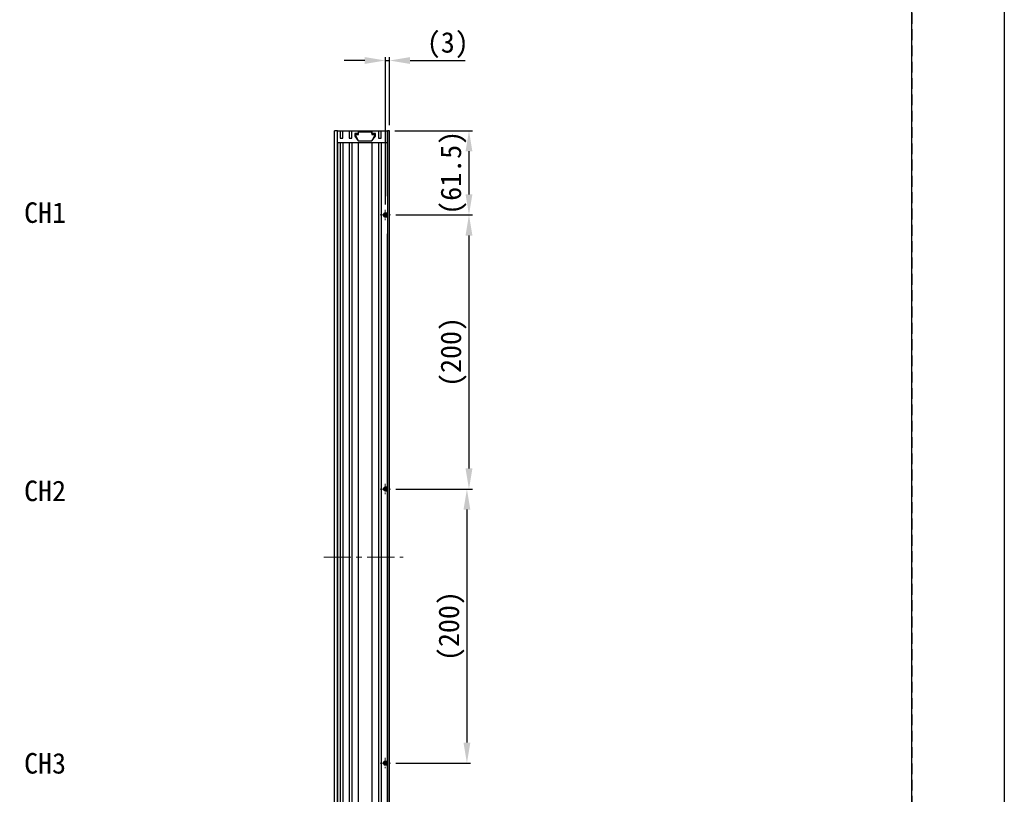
# Model space of a CAD drawing. Header units: millimetres. Extents: x 0 to 420, y 0 to 297.
# Tile 8 of 13: x 276 to 420, y 120 to 233. Entities that reach past the tile are written whole.
import ezdxf

# ---------------------------------------------------------------- set-up
doc = ezdxf.new("R2010")
doc.units = ezdxf.units.MM
doc.header["$LTSCALE"] = 0.25
doc.linetypes.add('CENTER', pattern=[50.8, 31.75, -6.35, 6.35, -6.35])
doc.linetypes.add('HIDDEN', pattern=[9.525, 6.35, -3.175])
for name, color, linetype, lineweight in [('BASE', 7, 'Continuous', 25), ('C-SIDE COVER', 7, 'Continuous', 25), ('CABLE 3P', 7, 'Continuous', 20), ('CENTER', 1, 'CENTER', 9), ('DIFFUSER', 4, 'Continuous', 20), ('DIMENSION', 6, 'Continuous', 15), ('MXB8607', 7, 'Continuous', 20), ('SIDE COVER', 7, 'Continuous', 25), ('TXT1', 5, 'Continuous', 20)]:
    doc.layers.add(name, color=color, linetype=linetype, lineweight=lineweight)
doc.layers.add('FORM', color=252, linetype='Continuous')
doc.layers.add('PAPER', color=254, linetype='Continuous', plot=False)
doc.styles.add('VS Standard', font='msgothic.ttc', dxfattribs={"height": 3})
doc.dimstyles.new('VS Standard x0.2', dxfattribs={"dimtxt": 3, "dimasz": 3, "dimexe": 0.5, "dimexo": 0.8, "dimgap": 0.5, "dimtad": 3, "dimlfac": 5, "dimrnd": 0.0001, "dimzin": 9, "dimdsep": 46, "dimtxsty": 'VS Standard', "dimcen": 0, "dimaunit": 1, "dimadec": 0, "dimazin": 2, "dimtfac": 1, "dimtmove": 0, "dimatfit": 2, "dimfxl": 1, "dimtolj": 1, "dimtzin": 0, "dimarcsym": 0})

# ---------------------------------------------------------------- blocks, each defined once
blk = doc.blocks.new('*D11')
at = {"layer": 'Defpoints', "color": 0}
for p in [(330.23, 226.65), (330.23, 216.41), (329.63, 204.86)]:
    blk.add_point(p, dxfattribs=at)
at = {"layer": 'DIMENSION', "color": 0, "lineweight": -2}
for p, q in [((329.63, 205.66), (329.63, 227.15)), ((330.23, 217.21), (330.23, 227.15)), ((326.63, 226.65), (323.63, 226.65)), ((329.63, 226.65), (330.23, 226.65)), ((333.23, 226.65), (341.27, 226.65))]:
    blk.add_line(p, q, dxfattribs=at)
at = {"layer": 'DIMENSION', "color": 0}
for points in [[(326.63, 226.15), (326.63, 227.15), (329.63, 226.65)], [(333.23, 227.15), (333.23, 226.15), (330.23, 226.65)]]:
    blk.add_solid(points, dxfattribs=at)
at = {"layer": 'DIMENSION', "color": 0, "insert": (338.75, 228.9), "char_height": 3, "attachment_point": 5, "style": 'VS Standard'}
blk.add_mtext('\\A1;\\A1;(3)', dxfattribs=at)
blk = doc.blocks.new('*D13')
at = {"layer": 'Defpoints', "color": 0}
for p in [(330.38, 204.11), (330.38, 164.11), (341.84, 164.11)]:
    blk.add_point(p, dxfattribs=at)
at = {"layer": 'DIMENSION', "color": 0, "lineweight": -2}
for p, q in [((331.18, 204.11), (342.34, 204.11)), ((341.84, 201.11), (341.84, 167.11)), ((331.18, 164.11), (342.34, 164.11))]:
    blk.add_line(p, q, dxfattribs=at)
at = {"layer": 'DIMENSION', "color": 0}
for points in [[(342.34, 201.11), (341.34, 201.11), (341.84, 204.11)], [(341.34, 167.11), (342.34, 167.11), (341.84, 164.11)]]:
    blk.add_solid(points, dxfattribs=at)
at = {"layer": 'DIMENSION', "color": 0, "insert": (339.59, 184.11), "char_height": 3, "attachment_point": 5, "rotation": 90, "style": 'VS Standard'}
blk.add_mtext('\\A1;\\A1;(200)', dxfattribs=at)
blk = doc.blocks.new('*D14')
at = {"layer": 'Defpoints', "color": 0}
for p in [(330.38, 164.11), (330.38, 124.11), (341.54, 124.11)]:
    blk.add_point(p, dxfattribs=at)
at = {"layer": 'DIMENSION', "color": 0, "lineweight": -2}
for p, q in [((331.18, 164.11), (342.04, 164.11)), ((341.54, 161.11), (341.54, 127.11)), ((331.18, 124.11), (342.04, 124.11))]:
    blk.add_line(p, q, dxfattribs=at)
at = {"layer": 'DIMENSION', "color": 0}
for points in [[(342.04, 161.11), (341.04, 161.11), (341.54, 164.11)], [(341.04, 127.11), (342.04, 127.11), (341.54, 124.11)]]:
    blk.add_solid(points, dxfattribs=at)
at = {"layer": 'DIMENSION', "color": 0, "insert": (339.29, 144.11), "char_height": 3, "attachment_point": 5, "rotation": 90, "style": 'VS Standard'}
blk.add_mtext('\\A1;\\A1;(200)', dxfattribs=at)
blk = doc.blocks.new('*D15')
at = {"layer": 'Defpoints', "color": 0}
for p in [(330.23, 216.41), (330.38, 204.11), (341.84, 204.11)]:
    blk.add_point(p, dxfattribs=at)
at = {"layer": 'DIMENSION', "color": 0, "lineweight": -2}
for p, q in [((331.03, 216.41), (342.34, 216.41)), ((341.84, 213.41), (341.84, 207.11)), ((331.18, 204.11), (342.34, 204.11))]:
    blk.add_line(p, q, dxfattribs=at)
at = {"layer": 'DIMENSION', "color": 0}
for points in [[(342.34, 213.41), (341.34, 213.41), (341.84, 216.41)], [(341.34, 207.11), (342.34, 207.11), (341.84, 204.11)]]:
    blk.add_solid(points, dxfattribs=at)
at = {"layer": 'DIMENSION', "color": 0, "insert": (339.59, 210.26), "char_height": 3, "attachment_point": 5, "rotation": 90, "style": 'VS Standard'}
blk.add_mtext('\\A1;\\A1;(61.5)', dxfattribs=at)

msp = doc.modelspace()

# ---------------------------------------------------------------- hatches: boundary and pattern name
at = {"layer": 'CABLE 3P'}
h = msp.add_hatch(dxfattribs=at)
h.set_pattern_fill('ANSI31', color=256, scale=0.025, style=0)
h.set_pattern_definition([(45, (-14.28066, -3e-14), (-0.0561266, 0.0561266), [])])
h.paths.add_polyline_path([(329.9272, 204.1074, 0.41421356), (329.6272, 204.4074), (329.6272, 204.1074)])
h.paths.add_polyline_path([(329.6272, 204.4074, 0.41421356), (329.3272, 204.1074), (329.6272, 204.1074)])
h.paths.add_polyline_path([(329.3272, 204.1074, 0.41421356), (329.6272, 203.8074), (329.6272, 204.1074)])
h.paths.add_polyline_path([(329.6272, 203.8074, 0.41421356), (329.9272, 204.1074), (329.6272, 204.1074)])
h = msp.add_hatch(dxfattribs=at)
h.set_pattern_fill('ANSI31', color=256, scale=0.025, style=0)
h.set_pattern_definition([(45, (-14.28066, -40), (-0.0561266, 0.0561266), [])])
h.paths.add_polyline_path([(329.9272, 164.1074, 0.41421356), (329.6272, 164.4074), (329.6272, 164.1074)])
h.paths.add_polyline_path([(329.6272, 164.4074, 0.41421356), (329.3272, 164.1074), (329.6272, 164.1074)])
h.paths.add_polyline_path([(329.3272, 164.1074, 0.41421356), (329.6272, 163.8074), (329.6272, 164.1074)])
h.paths.add_polyline_path([(329.6272, 163.8074, 0.41421356), (329.9272, 164.1074), (329.6272, 164.1074)])
h = msp.add_hatch(dxfattribs=at)
h.set_pattern_fill('ANSI31', color=256, scale=0.025, style=0)
h.set_pattern_definition([(45, (-14.28066, -80), (-0.0561266, 0.0561266), [])])
h.paths.add_polyline_path([(329.9272, 124.1074, 0.41421356), (329.6272, 124.4074), (329.6272, 124.1074)])
h.paths.add_polyline_path([(329.6272, 124.4074, 0.41421356), (329.3272, 124.1074), (329.6272, 124.1074)])
h.paths.add_polyline_path([(329.3272, 124.1074, 0.41421356), (329.6272, 123.8074), (329.6272, 124.1074)])
h.paths.add_polyline_path([(329.6272, 123.8074, 0.41421356), (329.9272, 124.1074), (329.6272, 124.1074)])

# ---------------------------------------------------------------- linework, layer by layer
at = {"layer": 'BASE'}
for p, q in [((329.9272, 206.8589), (329.9272, 216.4074)), ((330.2272, 216.4074), (329.9272, 216.4074)), ((329.9272, 216.4074), (329.9272, 214.7074)), ((330.2272, 205.1806), (330.2272, 216.4074)), ((329.9272, 214.7074), (329.9272, 201.3562)), ((330.2272, 91.8074), (330.2272, 205.1806)), ((329.9272, 91.8074), (329.9272, 201.3562)), ((329.9272, 201.3562), (329.9272, 91.8074))]:
    msp.add_line(p, q, dxfattribs=at)
at = {"layer": 'C-SIDE COVER'}
for p, q in [((322.6272, 214.7074), (322.6272, 91.8074)), ((322.6272, 214.7074), (323.0272, 214.7074)), ((323.0272, 214.7074), (323.0272, 91.8074)), ((323.4272, 214.7074), (324.3272, 214.7074)), ((323.4272, 214.7074), (323.4272, 91.8074)), ((324.3272, 214.7074), (324.3272, 91.8074)), ((324.7272, 214.7074), (324.7272, 91.8074)), ((324.7272, 214.7074), (325.6772, 214.7074)), ((325.6772, 214.7074), (325.6772, 91.8074)), ((327.6772, 214.7074), (327.6772, 91.8074)), ((327.6772, 214.7074), (328.6272, 214.7074)), ((328.6272, 214.7074), (328.6272, 204.5074)), ((329.0272, 214.7074), (329.0272, 205.2261)), ((329.0272, 214.7074), (329.9272, 214.7074)), ((328.6272, 204.5074), (328.6272, 91.8074)), ((329.0272, 205.2261), (329.0272, 91.8074)), ((329.6272, 204.4074), (329.9272, 204.4074)), ((329.9272, 203.8074), (329.6272, 203.8074)), ((329.6272, 164.4074), (329.9272, 164.4074)), ((329.9272, 163.8074), (329.6272, 163.8074)), ((329.6272, 124.4074), (329.9272, 124.4074)), ((329.9272, 123.8074), (329.6272, 123.8074))]:
    msp.add_line(p, q, dxfattribs=at)
at = {"layer": 'C-SIDE COVER', "linetype": 'Continuous', "lineweight": 25}
msp.add_line((322.6272, 214.7074), (322.6272, 91.8074), dxfattribs=at)
at = {"layer": 'C-SIDE COVER'}
msp.add_arc((329.6272, 204.1074), 0.3, 90, 270, dxfattribs=at)
at = {"layer": 'CABLE 3P'}
for centre in [(329.6272, 204.1074), (329.6272, 164.1074), (329.6272, 124.1074)]:
    msp.add_circle(centre, 0.3, dxfattribs=at)
at = {"layer": 'CENTER', "ltscale": 0.1}
for p, q in [((329.6272, 204.8574), (329.6272, 203.3574)), ((328.8772, 204.1074), (330.3772, 204.1074)), ((328.8772, 164.1074), (330.3772, 164.1074)), ((329.6272, 164.8574), (329.6272, 163.3574)), ((328.8772, 124.1074), (330.3772, 124.1074)), ((329.6272, 124.8574), (329.6272, 123.3574)), ((329.9272, 124.8574), (329.9272, 123.3574))]:
    msp.add_line(p, q, dxfattribs=at)
at = {"layer": 'CENTER', "ltscale": 0.5}
msp.add_line((320.6272, 154.157), (332.2272, 154.157), dxfattribs=at)
at = {"layer": 'DIFFUSER', "linetype": 'Continuous', "lineweight": 25}
for p, q in [((322.2272, 91.8074), (322.2272, 216.4074)), ((322.6272, 216.4074), (322.2272, 216.4074)), ((322.6272, 91.8074), (322.6272, 216.4074))]:
    msp.add_line(p, q, dxfattribs=at)
at = {"layer": 'FORM'}
msp.add_line((406.5, 44.5), (406.5, 286), dxfattribs=at)
at = {"layer": 'FORM', "linetype": 'HIDDEN'}
msp.add_lwpolyline([(13.5, 286), (406.5, 286), (406.5, 11), (13.5, 11)], close=True, dxfattribs=at)
at = {"layer": 'MXB8607'}
for p, q in [((322.1772, 215.4024), (322.2272, 215.4024)), ((322.1772, 215.4024), (322.2272, 215.4024)), ((322.1772, 215.4024), (322.1772, 214.6124)), ((322.1772, 214.6124), (322.2272, 214.6124)), ((322.2272, 215.4024), (322.2272, 214.6124)), ((322.1772, 210.5024), (322.2272, 210.5024)), ((322.1772, 210.5024), (322.2272, 210.5024)), ((322.1772, 210.5024), (322.1772, 209.7124)), ((322.2272, 210.5024), (322.2272, 209.7124)), ((322.1772, 209.7124), (322.2272, 209.7124)), ((322.1772, 182.5024), (322.2272, 182.5024)), ((322.1772, 182.5024), (322.2272, 182.5024)), ((322.1772, 182.5024), (322.1772, 181.7124)), ((322.1772, 181.7124), (322.2272, 181.7124)), ((322.2272, 182.5024), (322.2272, 181.7124)), ((322.1772, 154.5024), (322.2272, 154.5024)), ((322.1772, 154.5024), (322.2272, 154.5024)), ((322.1772, 154.5024), (322.1772, 153.7124)), ((322.2272, 154.5024), (322.2272, 153.7124)), ((322.1772, 153.7124), (322.2272, 153.7124)), ((322.1772, 126.5024), (322.2272, 126.5024)), ((322.1772, 126.5024), (322.2272, 126.5024)), ((322.1772, 126.5024), (322.1772, 125.7124)), ((322.1772, 125.7124), (322.2272, 125.7124)), ((322.2272, 126.5024), (322.2272, 125.7124))]:
    msp.add_line(p, q, dxfattribs=at)
at = {"layer": 'PAPER'}
msp.add_lwpolyline([(0, 297), (420, 297), (420, 0), (0, 0)], close=True, dxfattribs=at)
at = {"layer": 'SIDE COVER'}
for p, q in [((322.6272, 214.7074), (322.6272, 216.4074)), ((322.6272, 216.4074), (323.0272, 216.4074)), ((323.0272, 216.4074), (323.4272, 216.4074)), ((323.0272, 216.4074), (323.0272, 215.3074)), ((323.4272, 216.4074), (324.3272, 216.4074)), ((323.4272, 215.3074), (323.4272, 216.4074)), ((324.3272, 216.4074), (324.7272, 216.4074)), ((324.3272, 216.4074), (324.3272, 215.3074)), ((324.7272, 215.3074), (324.7272, 216.4074)), ((324.7272, 216.4074), (325.6772, 216.4074)), ((325.6772, 216.0074), (325.1517, 216.0074)), ((325.1517, 216.0074), (325.1517, 215.6074)), ((325.6772, 216.4074), (327.6772, 216.4074)), ((325.6772, 216.4074), (325.6772, 216.0074)), ((327.6772, 216.0074), (327.6772, 216.4074)), ((327.6772, 216.4074), (328.6272, 216.4074)), ((328.2026, 216.0074), (327.6772, 216.0074)), ((328.2026, 215.6074), (328.2026, 216.0074)), ((328.6272, 216.4074), (329.0272, 216.4074)), ((328.6272, 216.4074), (328.6272, 215.3074)), ((329.0272, 216.4074), (329.9272, 216.4074)), ((329.0272, 215.3074), (329.0272, 216.4074)), ((322.6272, 214.7074), (329.9272, 214.7074)), ((323.0272, 215.3074), (323.4272, 215.3074)), ((324.3272, 215.3074), (324.7272, 215.3074)), ((325.1517, 215.6074), (325.6772, 214.9348)), ((325.6772, 214.9348), (327.6772, 214.9348)), ((327.6772, 214.9348), (328.2026, 215.6074)), ((328.6272, 215.3074), (329.0272, 215.3074))]:
    msp.add_line(p, q, dxfattribs=at)
at = {"layer": 'SIDE COVER', "lineweight": 25}
for p, q in [((325.6941, 214.9394), (325.2272, 215.8335)), ((325.2272, 215.8335), (325.6972, 215.8335)), ((325.6972, 216.2335), (327.6572, 216.2335)), ((325.6972, 215.8335), (325.6972, 216.2335)), ((327.6572, 216.2335), (327.6572, 215.8335)), ((327.6572, 215.8335), (328.1272, 215.8335)), ((328.1272, 215.8335), (327.6602, 214.9394))]:
    msp.add_line(p, q, dxfattribs=at)

# ---------------------------------------------------------------- texts
at = {"layer": 'TXT1', "char_height": 3, "width": 49.429299, "attachment_point": 1, "style": 'VS Standard'}
for s, insert in [('CH1', (276.8865, 205.9508)), ('CH2', (276.8865, 165.3416)), ('CH3', (276.8865, 125.582))]:
    msp.add_mtext(s, dxfattribs=dict(at, insert=insert))

# ---------------------------------------------------------------- dimensions: what is measured, and where the dimension line sits
at = {"layer": 'DIMENSION'}
dim = msp.add_linear_dim(base=(330.2272, 226.6534), p1=(329.6272, 204.8574), p2=(330.2272, 216.4074), text='\\A1;(<>)', dimstyle='VS Standard x0.2', override={"dimtxsty": 'VS Standard'}, dxfattribs=at)
dim.commit()
dim.dimension.update_dxf_attribs({"geometry": '*D11', "text_midpoint": (338.7462, 228.9039)})
for base, p1, p2, picture, middle in [((341.8385, 204.1074), (330.2272, 216.4074), (330.3772, 204.1074), '*D15', (339.588, 210.2574)), ((341.8385, 164.1074), (330.3772, 204.1074), (330.3772, 164.1074), '*D13', (339.588, 184.1074)), ((341.5385, 124.1074), (330.3772, 164.1074), (330.3772, 124.1074), '*D14', (339.288, 144.1074))]:
    dim = msp.add_linear_dim(base=base, p1=p1, p2=p2, angle=90, text='\\A1;(<>)', dimstyle='VS Standard x0.2', dxfattribs=at)
    dim.commit()
    dim.dimension.update_dxf_attribs({"geometry": picture, "text_midpoint": middle})

doc.saveas('drawing.dxf')
